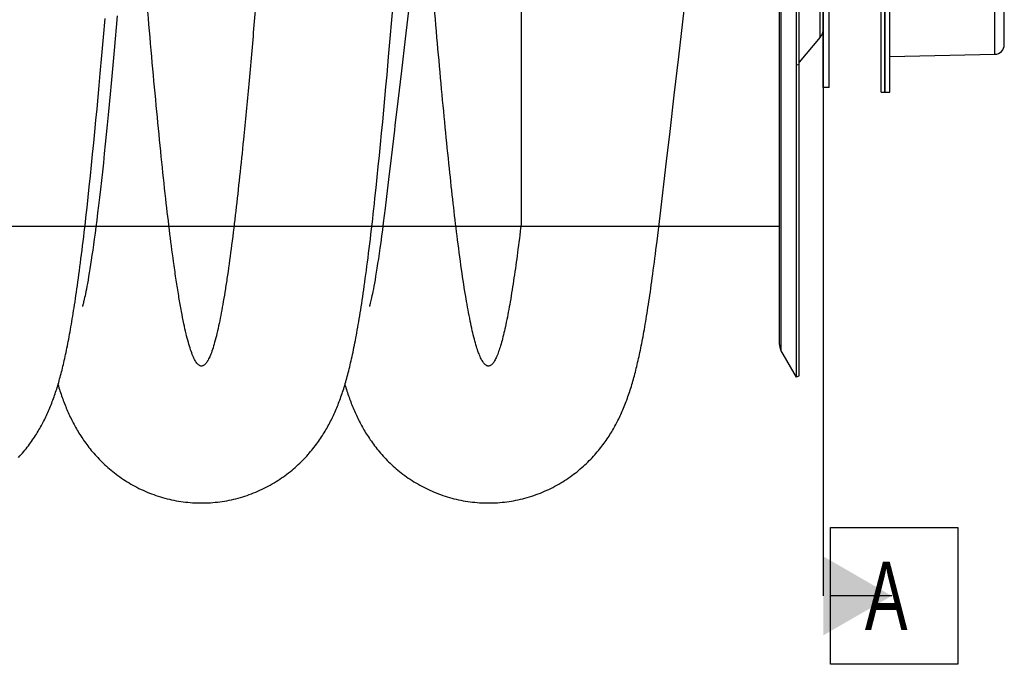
# Model space of a CAD drawing. Extents: x 0 to 420, y -49 to 297.
# Tile 15 of 20: x 192 to 242, y 152 to 185. Entities that reach past the tile are written whole.
import ezdxf

# ---------------------------------------------------------------- set-up
doc = ezdxf.new("R2010")
doc.units = 0
doc.header["$LTSCALE"] = 23.1
for name, color, linetype in [('110528_DXF_CONTINUOUS_LINE', 7, 'CONTINUOUS'), ('110528_DXF_DIMENSION', 7, 'CONTINUOUS'), ('110536_DXF_CONTINUOUS_LINE', 7, 'CONTINUOUS'), ('110592_DXF_CONTINUOUS_LINE', 7, 'CONTINUOUS'), ('110618_DXF_CONTINUOUS_LINE', 7, 'CONTINUOUS'), ('HOSE_125_10_DXF_CONTINUOUS', 7, 'CONTINUOUS'), ('SPRING_DUMMYDXF_CONTINUOUS', 7, 'CONTINUOUS')]:
    doc.layers.add(name, color=color, linetype=linetype)
doc.styles.get("Standard").update_dxf_attribs({"font": 'txt', "width": 0.7})

msp = doc.modelspace()

# ---------------------------------------------------------------- linework, layer by layer
at = {"layer": '110528_DXF_CONTINUOUS_LINE', "color": 7, "linetype": 'CONTINUOUS'}
for p, q in [((231.28747, 167.03052), (231.28747, 227.18052)), ((230.40135, 225.47154), (230.40135, 168.7395)), ((231.28747, 167.03052), (230.48843, 168.41449)), ((231.41737, 167.10552), (231.28747, 167.03052))]:
    msp.add_line(p, q, dxfattribs=at)
at = {"layer": '110528_DXF_CONTINUOUS_LINE', "color": 3, "linetype": 'CONTINUOUS'}
for p, q in [((231.41737, 167.10552), (231.41737, 227.10552)), ((232.49703, 184.42429), (231.41737, 183.13761))]:
    msp.add_line(p, q, dxfattribs=at)
at = {"layer": '110528_DXF_CONTINUOUS_LINE', "color": 9, "linetype": 'CONTINUOUS'}
for p, q in [((230.48843, 225.79655), (230.48843, 168.41449)), ((232.49703, 184.42429), (232.49703, 209.78675)), ((231.41737, 183.02137), (231.28747, 182.98616))]:
    msp.add_line(p, q, dxfattribs=at)
at = {"layer": '110528_DXF_CONTINUOUS_LINE', "color": 3, "linetype": 'CONTINUOUS'}
msp.add_arc((231.9991, 184.8421), 0.65, 320, 360, dxfattribs=at)
at = {"layer": '110528_DXF_CONTINUOUS_LINE', "color": 7, "linetype": 'CONTINUOUS'}
msp.add_arc((231.05135, 168.73949), 0.65, 180, 210, dxfattribs=at)
at = {"layer": '110528_DXF_DIMENSION', "color": 2, "linetype": 'CONTINUOUS'}
for p, q in [((232.6491, 238.35494), (232.6491, 155.8561)), ((233.0241, 152.3561), (233.0241, 159.3561)), ((233.0241, 159.3561), (239.5241, 159.3561)), ((239.5241, 159.3561), (239.5241, 152.3561)), ((236.1491, 155.8561), (233.0241, 155.8561)), ((239.5241, 152.3561), (233.0241, 152.3561))]:
    msp.add_line(p, q, dxfattribs=at)
msp.add_solid([(232.6491, 153.83537), (232.6491, 157.87682), (236.1491, 155.8561)], dxfattribs=at)
at = {"layer": '110536_DXF_CONTINUOUS_LINE', "color": 3, "linetype": 'CONTINUOUS'}
msp.add_line((235.6036, 181.60552), (235.6036, 245.70552), dxfattribs=at)
at = {"layer": '110536_DXF_CONTINUOUS_LINE', "color": 7, "linetype": 'CONTINUOUS'}
for p, q in [((235.8036, 181.60552), (235.8036, 197.78239)), ((235.6036, 181.60552), (235.8036, 181.60552))]:
    msp.add_line(p, q, dxfattribs=at)
at = {"layer": '110592_DXF_CONTINUOUS_LINE', "color": 7, "linetype": 'CONTINUOUS'}
for p, q in [((195.46865, 174.74052), (194.90528, 174.74052)), ((210.13532, 174.74052), (209.57192, 174.74052)), ((230.40135, 174.74052), (224.24015, 174.74052))]:
    msp.add_line(p, q, dxfattribs=at)
at = {"layer": '110618_DXF_CONTINUOUS_LINE', "color": 7, "linetype": 'CONTINUOUS'}
for q in [(232.9491, 212.35552), (232.6491, 181.85552)]:
    msp.add_line((232.9491, 181.85552), q, dxfattribs=at)
at = {"layer": '110618_DXF_CONTINUOUS_LINE', "color": 3, "linetype": 'CONTINUOUS'}
msp.add_line((232.6491, 181.85552), (232.6491, 191.39512), dxfattribs=at)
at = {"layer": 'HOSE_125_10_DXF_CONTINUOUS', "color": 9, "linetype": 'CONTINUOUS'}
for p, q in [((230.40135, 219.47052), (230.40135, 174.74052)), ((217.20135, 197.10552), (217.20135, 174.8373)), ((230.40135, 174.74052), (148.40135, 174.74052))]:
    msp.add_line(p, q, dxfattribs=at)
at = {"layer": 'HOSE_125_10_DXF_CONTINUOUS', "color": 7, "linetype": 'CONTINUOUS'}
for p, q in [((210.5969, 185.30796), (210.67857, 186.26928)), ((211.4744, 186.05422), (211.27525, 184.33874)), ((225.26202, 183.41399), (225.539, 185.80568)), ((195.85477, 184.43159), (195.93674, 185.38403)), ((196.56275, 185.51398), (196.51073, 184.9185)), ((210.51503, 184.35774), (210.5969, 185.30796)), ((196.51073, 184.9185), (196.4588, 184.33052)), ((195.7726, 183.49163), (195.85477, 184.43159)), ((196.4588, 184.33052), (196.40696, 183.75038)), ((210.43293, 183.41982), (210.51503, 184.35774)), ((211.27525, 184.33874), (211.08457, 182.70375)), ((196.40696, 183.75038), (196.35525, 183.17847)), ((195.69029, 182.56607), (195.7726, 183.49163)), ((210.35056, 182.49483), (210.43293, 183.41982)), ((225.03421, 181.45757), (225.26202, 183.41399)), ((196.35525, 183.17847), (196.30367, 182.61516)), ((211.08457, 182.70375), (210.90224, 181.14757)), ((195.63533, 181.95754), (195.69029, 182.56607)), ((196.30367, 182.61516), (196.25221, 182.0608)), ((210.29545, 181.88555), (210.35056, 182.49483)), ((195.58027, 181.35565), (195.63533, 181.95754)), ((196.25221, 182.0608), (196.20092, 181.51579)), ((210.24017, 181.28238), (210.29545, 181.88555)), ((195.52503, 180.76032), (195.58027, 181.35565)), ((196.20092, 181.51579), (196.14983, 180.98077)), ((210.18468, 180.68532), (210.24017, 181.28238)), ((224.81661, 179.59947), (225.03421, 181.45757)), ((195.46959, 180.17161), (195.52503, 180.76032)), ((196.14983, 180.98077), (196.09895, 180.45622)), ((196.09895, 180.45622), (196.04832, 179.9426)), ((210.129, 180.09505), (210.18468, 180.68532)), ((195.41393, 179.58948), (195.46959, 180.17161)), ((196.04832, 179.9426), (195.99796, 179.44034)), ((210.07314, 179.51214), (210.129, 180.09505)), ((195.35799, 179.01382), (195.41393, 179.58948)), ((195.99796, 179.44034), (195.94788, 178.9495)), ((210.01716, 178.93736), (210.07314, 179.51214)), ((210.72771, 179.66606), (210.56086, 178.25819)), ((224.63852, 178.08733), (224.81661, 179.59947)), ((195.30172, 178.44471), (195.35799, 179.01382)), ((195.94788, 178.9495), (195.89803, 178.46971)), ((209.96108, 178.37142), (210.01716, 178.93736)), ((195.24508, 177.88211), (195.30172, 178.44471)), ((195.89803, 178.46971), (195.84833, 178.00049)), ((209.90486, 177.81439), (209.96108, 178.37142)), ((210.56086, 178.25819), (210.42766, 177.1402)), ((195.18802, 177.32621), (195.24508, 177.88211)), ((195.84833, 178.00049), (195.79876, 177.54173)), ((209.84841, 177.2657), (209.90486, 177.81439)), ((224.30493, 175.281), (224.63852, 178.08733)), ((195.1306, 176.77787), (195.18802, 177.32621)), ((195.79876, 177.54173), (195.74923, 177.09276)), ((209.79149, 176.72342), (209.84841, 177.2657)), ((195.07294, 176.23887), (195.1306, 176.77787)), ((195.74923, 177.09276), (195.69993, 176.6556)), ((210.42766, 177.1402), (210.32491, 176.28307)), ((195.65105, 176.23185), (195.60294, 175.82455)), ((195.69993, 176.6556), (195.65105, 176.23185)), ((210.32491, 176.28307), (210.25174, 175.6757)), ((195.60294, 175.82455), (195.55596, 175.43631)), ((210.25174, 175.67571), (210.20546, 175.29675)), ((195.55596, 175.43631), (195.51031, 175.06828)), ((210.20546, 175.29675), (210.15917, 174.92711)), ((224.15096, 173.99888), (224.30493, 175.281)), ((195.46633, 174.72242), (195.42384, 174.3967)), ((195.51031, 175.06828), (195.46633, 174.72242)), ((210.15917, 174.92711), (210.11409, 174.5764)), ((195.42384, 174.3967), (195.38278, 174.08993)), ((210.07025, 174.24429), (210.02765, 173.93024)), ((210.11409, 174.5764), (210.07025, 174.24429)), ((195.34304, 173.80055), (195.30447, 173.52705)), ((195.38278, 174.08993), (195.34304, 173.80055)), ((210.02765, 173.93024), (209.98632, 173.63385)), ((195.267, 173.26847), (195.23053, 173.02359)), ((195.30447, 173.52705), (195.267, 173.26847)), ((209.94632, 173.35496), (209.90763, 173.09294)), ((209.98632, 173.63385), (209.94632, 173.35496)), ((195.19511, 172.79234), (195.16077, 172.57452)), ((195.23053, 173.02359), (195.19511, 172.79234)), ((209.87028, 172.84727), (209.83429, 172.61755)), ((209.90763, 173.09294), (209.87028, 172.84727)), ((195.09567, 172.17914), (195.06505, 172.0014)), ((195.12759, 172.3701), (195.09567, 172.17914)), ((195.16077, 172.57452), (195.12759, 172.3701)), ((209.76655, 172.20411), (209.73487, 172.01957)), ((209.79971, 172.40331), (209.76655, 172.20411)), ((209.83429, 172.61755), (209.79971, 172.40331)), ((195.00786, 171.68426), (194.98147, 171.54465)), ((195.03574, 171.83644), (195.00786, 171.68426)), ((195.06505, 172.0014), (195.03574, 171.83644)), ((209.6763, 171.69394), (209.6496, 171.55237)), ((209.70476, 171.84962), (209.6763, 171.69394)), ((209.73487, 172.01957), (209.70476, 171.84962)), ((194.91193, 171.19876), (194.89198, 171.10587)), ((194.93349, 171.30245), (194.91193, 171.19876)), ((194.95668, 171.41756), (194.93349, 171.30245)), ((194.98147, 171.54465), (194.95668, 171.41756)), ((209.57959, 171.20341), (209.55946, 171.10946)), ((209.60128, 171.30799), (209.57959, 171.20341)), ((209.6246, 171.42399), (209.60128, 171.30799)), ((209.6496, 171.55237), (209.6246, 171.42399)), ((194.78479, 170.6674), (194.78209, 170.65837)), ((194.81564, 170.78082), (194.80525, 170.74103)), ((194.82774, 170.8287), (194.81564, 170.78082)), ((194.84147, 170.88485), (194.82774, 170.8287)), ((194.85678, 170.94954), (194.84147, 170.88485)), ((194.8736, 171.02298), (194.85678, 170.94954)), ((194.89198, 171.10587), (194.8736, 171.02298)), ((209.44882, 170.6583), (209.44794, 170.65546)), ((209.50852, 170.88607), (209.49473, 170.8296)), ((209.52392, 170.95128), (209.50852, 170.88607)), ((209.54091, 171.0256), (209.52392, 170.95128)), ((209.55946, 171.10946), (209.54091, 171.0256))]:
    msp.add_line(p, q, dxfattribs=at)
for points in [[(210.90224, 181.14757), (210.75626, 179.90787), (210.72771, 179.66606)], [(200.8649, 160.60553), (200.9696, 160.60629), (201.08938, 160.60903), (201.2091, 160.61378), (201.32872, 160.62051), (201.4482, 160.62924), (201.5675, 160.63996), (201.68658, 160.65266), (201.80541, 160.66735), (201.92393, 160.684), (202.04212, 160.70261), (202.15994, 160.72318), (202.27733, 160.7457), (202.39427, 160.77015), (202.51073, 160.79652), (202.62665, 160.82479), (202.74201, 160.85497), (202.85677, 160.88702), (202.97088, 160.92093), (203.08431, 160.95669), (203.19702, 160.99428), (203.30895, 161.03366), (203.42007, 161.07482), (203.53034, 161.11773), (203.6397, 161.16236), (203.74813, 161.20869), (203.85559, 161.25668), (203.96202, 161.3063), (204.06739, 161.35753), (204.17169, 161.41032), (204.2748, 161.46461), (204.37673, 161.52038), (204.47744, 161.57759), (204.57683, 161.63616), (204.6749, 161.69605), (204.77163, 161.75723), (204.86693, 161.81961), (204.9608, 161.88315), (205.05322, 161.94782), (205.14412, 162.01352), (205.23348, 162.0802), (205.32131, 162.14783), (205.40754, 162.21629), (205.49217, 162.28557), (205.5752, 162.3556), (205.65654, 162.42627), (205.73621, 162.49751), (205.81421, 162.5693), (205.89046, 162.64149), (205.96494, 162.714), (206.0377, 162.78683), (206.10882, 162.85995), (206.17827, 162.93332), (206.24611, 163.00691), (206.31246, 163.08082), (206.37738, 163.15503), (206.44084, 163.22949), (206.50295, 163.30425), (206.56377, 163.37937), (206.62327, 163.45474), (206.68132, 163.53016), (206.73797, 163.60563), (206.79323, 163.68111), (206.84695, 163.75633), (206.89913, 163.83119), (206.94984, 163.90573), (206.99908, 163.97985), (207.04679, 164.05341), (207.09311, 164.1265), (207.13825, 164.19942), (207.18226, 164.27216), (207.22515, 164.3447), (207.26714, 164.41736), (207.30827, 164.49018), (207.34855, 164.56312), (207.38812, 164.63644), (207.42705, 164.71024), (207.46531, 164.78445), (207.50294, 164.85912), (207.53998, 164.93433), (207.57641, 165.01004), (207.6122, 165.08617), (207.64738, 165.16274), (207.68195, 165.23977), (207.7159, 165.31718), (207.74924, 165.39499), (207.782, 165.47324), (207.81414, 165.55183), (207.84568, 165.63074), (207.87665, 165.71004), (207.90709, 165.78977), (207.937, 165.86996), (207.96642, 165.95063), (207.99537, 166.03188), (208.02389, 166.11372), (208.05199, 166.1962), (208.07972, 166.27944), (208.10709, 166.36349), (208.13413, 166.44838), (208.16087, 166.53422), (208.18733, 166.62107), (208.21353, 166.70898), (208.2395, 166.79805), (208.26525, 166.88834), (208.29081, 166.97991), (208.3162, 167.07289), (208.34146, 167.16738), (208.36659, 167.26341), (208.39159, 167.361), (208.41648, 167.46023), (208.44126, 167.56115), (208.46593, 167.66375), (208.4905, 167.76806), (208.51498, 167.87418), (208.5394, 167.98217), (208.56376, 168.0921), (208.58807, 168.20403), (208.61235, 168.31805), (208.6366, 168.43422), (208.66084, 168.55259), (208.68507, 168.67323), (208.7093, 168.79619), (208.73354, 168.92153), (208.75781, 169.04937), (208.78211, 169.17979), (208.80646, 169.31283), (208.83084, 169.44853), (208.85527, 169.58688), (208.87975, 169.72802), (208.90433, 169.87225), (208.92903, 170.01965), (208.95385, 170.17028), (208.97881, 170.3244), (209.00393, 170.4821), (209.0292, 170.64344), (209.05467, 170.8087), (209.08033, 170.97796), (209.10619, 171.1513), (209.13228, 171.32901), (209.1586, 171.51117), (209.18516, 171.69788), (209.21199, 171.88944), (209.2391, 172.08597), (209.26648, 172.28754), (209.29415, 172.4944), (209.32212, 172.70667), (209.3504, 172.92444), (209.37899, 173.14795), (209.40796, 173.37767), (209.43725, 173.61334), (209.46674, 173.85404), (209.49645, 174.10003), (209.52637, 174.35118), (209.5563, 174.60582), (209.58623, 174.86391), (209.61616, 175.12546), (209.64592, 175.38877), (209.67546, 175.6533), (209.70481, 175.91943), (209.73395, 176.18666), (209.79149, 176.72342)], [(191.51545, 162.9374), (191.58344, 163.01126), (191.64977, 163.08526), (191.71446, 163.15933), (191.77755, 163.23346), (191.83915, 163.30771), (191.89931, 163.38208), (191.95802, 163.45651), (192.01532, 163.531), (192.07128, 163.60556), (192.12588, 163.68013), (192.17907, 163.75457), (192.23085, 163.82881), (192.28127, 163.90286), (192.33034, 163.97667), (192.37805, 164.05016), (192.42448, 164.12335), (192.46972, 164.19637), (192.51381, 164.26917), (192.55677, 164.34177), (192.59876, 164.41438), (192.63978, 164.48693), (192.67989, 164.55948), (192.71933, 164.63247), (192.75816, 164.70601), (192.79636, 164.78), (192.83404, 164.85467), (192.87127, 164.93018), (192.90799, 165.00641), (192.94407, 165.08309), (192.97954, 165.16022), (193.0144, 165.23785), (193.04858, 165.31573), (193.08208, 165.39388), (193.11493, 165.47233), (193.14708, 165.5509), (193.17852, 165.62952), (193.20931, 165.70831), (193.23948, 165.78729), (193.26906, 165.86649), (193.29806, 165.94594), (193.32657, 166.02578), (193.35459, 166.10603), (193.38215, 166.18675), (193.40933, 166.26808), (193.43613, 166.3501), (193.46258, 166.43283), (193.48872, 166.51638), (193.51459, 166.60086), (193.54017, 166.68625), (193.56547, 166.77252), (193.5905, 166.85969), (193.61528, 166.94783), (193.63982, 167.03698), (193.66414, 167.12717), (193.68825, 167.21847), (193.71217, 167.3109), (193.73591, 167.40451), (193.75948, 167.49934), (193.7829, 167.59543), (193.80616, 167.69282), (193.82929, 167.79156), (193.85232, 167.89175), (193.87524, 167.99342), (193.89807, 168.09662), (193.92085, 168.2015), (193.94358, 168.30814), (193.96627, 168.41655), (193.98892, 168.52676), (194.01153, 168.63882), (194.03413, 168.75278), (194.05671, 168.86872), (194.0793, 168.98668), (194.10188, 169.10672), (194.1245, 169.22899), (194.14715, 169.35352), (194.16984, 169.48037), (194.19259, 169.60971), (194.21541, 169.74156), (194.23831, 169.87599), (194.2613, 170.01321), (194.28441, 170.15329), (194.30762, 170.29626), (194.33095, 170.44223), (194.35439, 170.5912), (194.37796, 170.74329), (194.4017, 170.89878), (194.4256, 171.05768), (194.44966, 171.22011), (194.47396, 171.3865), (194.49848, 171.55693), (194.52323, 171.73147), (194.54826, 171.91055), (194.57357, 172.09429), (194.59917, 172.28275), (194.62508, 172.47631), (194.65134, 172.67523), (194.67793, 172.87947), (194.70482, 173.08894), (194.73204, 173.3039), (194.75957, 173.52427), (194.78732, 173.74946), (194.81529, 173.97954), (194.84349, 174.21457), (194.87183, 174.45389), (194.90031, 174.69749), (194.92894, 174.94544), (194.95763, 175.1971), (194.9864, 175.45244), (195.01524, 175.71149), (195.07294, 176.23887)], [(215.53158, 160.60556), (215.63585, 160.60632), (215.75521, 160.60904), (215.8745, 160.61375), (215.99369, 160.62044), (216.11275, 160.6291), (216.23163, 160.63975), (216.35028, 160.65236), (216.46869, 160.66693), (216.58681, 160.68346), (216.70459, 160.70195), (216.82202, 160.72237), (216.93903, 160.74473), (217.0556, 160.76901), (217.1717, 160.7952), (217.28728, 160.82329), (217.40231, 160.85326), (217.51675, 160.88511), (217.63055, 160.9188), (217.7437, 160.95434), (217.85615, 160.9917), (217.96783, 161.03085), (218.07872, 161.07178), (218.18878, 161.11445), (218.29793, 161.15884), (218.40614, 161.20491), (218.51339, 161.25264), (218.61959, 161.30197), (218.72474, 161.3529), (218.82879, 161.40538), (218.93166, 161.45934), (219.03334, 161.51477), (219.1338, 161.57162), (219.23293, 161.62981), (219.33073, 161.68931), (219.42719, 161.75008), (219.52221, 161.81202), (219.61579, 161.87511), (219.70792, 161.9393), (219.79852, 162.00451), (219.88759, 162.07068), (219.97513, 162.13777), (220.06106, 162.2057), (220.14541, 162.27442), (220.22817, 162.34388), (220.30928, 162.414), (220.38875, 162.48472), (220.46661, 162.556), (220.54279, 162.62775), (220.61731, 162.69992), (220.69019, 162.77247), (220.76144, 162.84534), (220.83106, 162.9185), (220.89909, 162.99191), (220.96557, 163.06556), (221.03051, 163.13941), (221.09395, 163.21343), (221.15591, 163.2876), (221.21644, 163.36192), (221.27554, 163.43634), (221.3332, 163.51079), (221.38946, 163.58525), (221.44433, 163.65969), (221.49778, 163.73399), (221.54984, 163.80813), (221.60053, 163.88208), (221.64984, 163.95576), (221.69777, 164.02907), (221.74438, 164.10206), (221.7898, 164.17486), (221.83402, 164.24738), (221.8771, 164.31968), (221.91927, 164.39207), (221.96054, 164.46456), (222.00094, 164.53713), (222.04062, 164.61006), (222.07962, 164.68339), (222.11794, 164.75709), (222.15571, 164.83139), (222.19293, 164.90634), (222.22962, 164.98194), (222.26586, 165.05835), (222.30169, 165.13569), (222.33708, 165.2139), (222.37204, 165.29301), (222.40661, 165.37313), (222.44077, 165.45422), (222.47442, 165.53606), (222.50759, 165.61869), (222.54029, 165.70216), (222.57244, 165.78626), (222.60408, 165.87102), (222.63522, 165.9565), (222.66579, 166.04247), (222.6958, 166.12893), (222.72531, 166.21596), (222.75425, 166.3034), (222.78267, 166.39126), (222.81058, 166.47961), (222.838, 166.5684), (222.86492, 166.6576), (222.8914, 166.74729), (222.91747, 166.83758), (222.94314, 166.92847), (222.96845, 167.02003), (222.99344, 167.1124), (223.01814, 167.20562), (223.04256, 167.29973), (223.06674, 167.39486), (223.0907, 167.49105), (223.11445, 167.58834), (223.13803, 167.68687), (223.16144, 167.78666), (223.18471, 167.88776), (223.20785, 167.99029), (223.23088, 168.09427), (223.2538, 168.19976), (223.27665, 168.30688), (223.29943, 168.41567), (223.32215, 168.52619), (223.34483, 168.63854), (223.36748, 168.75278), (223.39011, 168.86895), (223.41275, 168.98723), (223.43541, 169.10767), (223.4581, 169.23031), (223.48083, 169.35534), (223.50362, 169.48281), (223.52647, 169.61277), (223.54942, 169.74538), (223.57245, 169.88071), (223.59558, 170.01882), (223.61883, 170.15989), (223.6422, 170.304), (223.66571, 170.4512), (223.68938, 170.60173), (223.71321, 170.75564), (223.7372, 170.913), (223.76138, 171.07402), (223.78575, 171.23876), (223.81031, 171.4073), (223.83509, 171.57989), (223.86011, 171.75664), (223.88534, 171.93758), (223.91082, 172.12294), (223.93654, 172.31277), (223.96251, 172.50716), (223.98876, 172.70639), (224.01528, 172.91054), (224.04208, 173.1197), (224.06917, 173.33411), (224.09658, 173.55392), (224.12428, 173.77917), (224.15096, 173.99889)], [(194.80525, 170.74103), (194.79661, 170.70906), (194.79297, 170.69594), (194.78978, 170.68465), (194.78705, 170.67513), (194.78479, 170.6674)], [(209.47716, 170.76053), (209.4676, 170.72454), (209.46349, 170.70947), (209.45984, 170.69632), (209.45666, 170.68506), (209.45396, 170.67565), (209.45175, 170.66808), (209.45003, 170.6623), (209.44882, 170.6583)], [(209.49473, 170.8296), (209.48259, 170.78151), (209.47716, 170.76053)], [(193.53149, 166.65728), (193.55355, 166.58397), (193.57959, 166.49928), (193.60593, 166.41546), (193.63258, 166.33248), (193.65959, 166.25022), (193.68696, 166.16867), (193.71472, 166.08777), (193.74292, 166.00742), (193.77156, 165.9276), (193.80068, 165.84826), (193.83031, 165.76931), (193.86049, 165.6907), (193.89122, 165.61244), (193.92254, 165.53449), (193.95448, 165.45681), (193.98704, 165.37941), (194.0202, 165.30235), (194.05399, 165.22564), (194.08843, 165.14924), (194.12352, 165.07317), (194.15928, 164.9974), (194.19574, 164.92193), (194.23292, 164.84673), (194.27082, 164.77179), (194.30948, 164.69711), (194.34892, 164.62267), (194.38914, 164.54848), (194.43017, 164.47452), (194.47205, 164.40076), (194.51478, 164.32723), (194.55839, 164.25389), (194.60297, 164.18064), (194.64854, 164.10748), (194.69512, 164.03441), (194.74284, 163.96129), (194.79172, 163.88812), (194.8418, 163.81493), (194.89321, 163.74153), (194.94603, 163.66794), (195.00025, 163.59418), (195.05598, 163.52019), (195.11331, 163.44594), (195.17223, 163.37152), (195.2327, 163.29703), (195.29478, 163.22249), (195.35848, 163.14794), (195.42375, 163.07352), (195.49061, 162.99925), (195.55909, 162.92517), (195.62912, 162.85142), (195.70071, 162.77804), (195.77389, 162.70506), (195.84862, 162.63255), (195.92491, 162.56057), (196.00279, 162.48913), (196.08229, 162.41827), (196.16345, 162.348), (196.24625, 162.27838), (196.33068, 162.20948), (196.41678, 162.14132), (196.50453, 162.07395), (196.59382, 162.00752), (196.68466, 161.94206), (196.77703, 161.87761), (196.87084, 161.81429), (196.96606, 161.75214), (197.06271, 161.69119), (197.16068, 161.63152), (197.25997, 161.57318), (197.36056, 161.5162), (197.46236, 161.46066), (197.56534, 161.40659), (197.6695, 161.35401), (197.77473, 161.303), (197.88102, 161.25357), (197.98836, 161.20577), (198.09665, 161.15963), (198.20588, 161.11517), (198.31602, 161.07243), (198.42698, 161.03145), (198.53874, 160.99224), (198.65128, 160.95482), (198.76452, 160.91922), (198.87844, 160.88547), (198.99301, 160.85356), (199.10817, 160.82353), (199.22389, 160.79539), (199.34014, 160.76915), (199.45686, 160.74482), (199.57403, 160.72243), (199.69161, 160.70197), (199.80955, 160.68346), (199.92781, 160.6669), (200.04638, 160.65231), (200.1652, 160.63968), (200.28424, 160.62903), (200.40346, 160.62036), (200.52282, 160.61368), (200.64228, 160.60898), (200.76182, 160.60627), (200.8649, 160.60553)], [(208.19812, 166.65727), (208.19902, 166.65422), (208.22404, 166.57137), (208.24936, 166.48927), (208.27501, 166.40787), (208.30099, 166.32714), (208.32732, 166.24705), (208.35401, 166.16758), (208.38109, 166.08868), (208.40861, 166.01024), (208.43657, 165.93224), (208.46501, 165.85463), (208.49397, 165.77731), (208.52348, 165.70024), (208.55357, 165.62341), (208.58429, 165.54669), (208.61569, 165.47003), (208.64777, 165.39344), (208.68058, 165.3169), (208.71416, 165.24031), (208.74852, 165.16374), (208.78359, 165.08736), (208.81942, 165.01113), (208.856, 164.93506), (208.89325, 164.8594), (208.93118, 164.78412), (208.9698, 164.70923), (209.00899, 164.63496), (209.04867, 164.56146), (209.08894, 164.48856), (209.12995, 164.416), (209.17162, 164.34391), (209.21406, 164.27214), (209.25767, 164.20004), (209.30258, 164.12748), (209.34873, 164.05462), (209.39631, 163.98124), (209.44544, 163.90724), (209.49607, 163.83278), (209.54816, 163.75801), (209.60172, 163.68298), (209.6568, 163.6077), (209.71333, 163.53234), (209.77132, 163.45695), (209.83082, 163.38153), (209.89174, 163.30624), (209.95409, 163.23114), (210.01792, 163.15622), (210.08321, 163.08156), (210.14996, 163.00721), (210.21821, 162.93317), (210.28805, 162.85941), (210.35951, 162.78595), (210.43259, 162.71284), (210.50732, 162.64012), (210.58374, 162.56782), (210.66185, 162.49598), (210.74157, 162.42473), (210.82292, 162.35411), (210.90593, 162.28415), (210.99053, 162.21494), (211.07674, 162.14653), (211.16456, 162.07896), (211.25392, 162.01232), (211.34482, 161.94666), (211.43726, 161.88203), (211.53114, 161.81851), (211.62645, 161.75617), (211.72319, 161.69502), (211.82126, 161.63517), (211.92064, 161.57665), (212.02133, 161.51949), (212.12324, 161.46376), (212.22635, 161.40951), (212.33065, 161.35675), (212.43604, 161.30555), (212.5425, 161.25595), (212.65002, 161.20797), (212.75848, 161.16166), (212.86787, 161.11705), (212.97817, 161.07416), (213.0893, 161.03304), (213.20123, 160.99369), (213.31395, 160.95614), (213.42738, 160.92041), (213.5415, 160.88653), (213.65628, 160.8545), (213.77166, 160.82436), (213.88759, 160.79611), (214.00406, 160.76978), (214.121, 160.74536), (214.23838, 160.72288), (214.35617, 160.70235), (214.47432, 160.68377), (214.59279, 160.66716), (214.71157, 160.65251), (214.83059, 160.63984), (214.94984, 160.62915), (215.06927, 160.62045), (215.18884, 160.61374), (215.30852, 160.60903), (215.42828, 160.60631), (215.53158, 160.60556)]]:
    msp.add_lwpolyline(points, dxfattribs=at)
at = {"layer": 'HOSE_125_10_DXF_CONTINUOUS', "color": 9, "linetype": 'CONTINUOUS'}
msp.add_open_spline([(217.20135, 174.8373), (217.14378, 174.36014), (217.02974, 173.45295), (216.84644, 172.13732), (216.65901, 170.95089), (216.4917, 170.04531), (216.35531, 169.41564), (216.25804, 169.01488), (216.16095, 168.66337), (216.062, 168.3553), (215.96097, 168.09373), (215.85692, 167.88224), (215.76466, 167.74554), (215.68857, 167.66975), (215.63614, 167.63273), (215.58451, 167.61088), (215.53389, 167.60329), (215.48326, 167.60961), (215.43319, 167.62952), (215.38374, 167.66246), (215.31376, 167.72776), (215.22475, 167.85061), (215.12262, 168.0473), (215.01825, 168.30615), (214.91352, 168.62369), (214.80849, 168.99971), (214.70327, 169.4336), (214.55516, 170.12382), (214.36644, 171.1659), (214.14483, 172.62083), (213.93107, 174.24134), (213.72716, 175.96385), (213.5265, 177.81018), (213.32052, 179.85487), (213.10952, 182.08974), (212.89843, 184.44855), (212.68106, 186.98389), (212.45795, 189.67837), (212.16309, 193.33099), (211.79601, 197.97948), (211.35672, 203.51612), (210.9686, 208.20451), (210.64551, 211.85119), (210.41424, 214.3073), (210.20003, 216.4285), (210.0007, 218.26492), (209.79652, 219.98667), (209.58671, 221.57158), (209.37742, 222.95472), (209.19384, 223.9879), (209.04048, 224.71663), (208.9266, 225.19177), (208.81303, 225.59914), (208.70205, 225.9317), (208.59391, 226.19215), (208.50226, 226.36243), (208.42694, 226.46643), (208.37397, 226.52439), (208.32063, 226.56749), (208.26526, 226.59618), (208.20702, 226.60846), (208.14682, 226.60144), (208.08772, 226.57542), (208.02975, 226.53161), (207.97234, 226.47042), (207.89033, 226.35758), (207.79099, 226.16908), (207.67826, 225.88818), (207.56505, 225.53823), (207.45141, 225.11993), (207.3337, 224.61772), (207.21285, 224.02873), (207.08919, 223.35067), (206.96537, 222.59809), (206.80791, 221.54977), (206.62235, 220.16602), (206.40531, 218.35573), (206.18252, 216.30458), (205.95434, 214.0213), (205.726, 211.57418), (205.49068, 208.9101), (205.24917, 206.04984), (205.00816, 203.09802), (204.77324, 200.16013), (204.5381, 197.18929), (204.2968, 194.13896), (204.04919, 191.04214), (203.80163, 188.01424), (203.54783, 185.01439), (203.28761, 182.08648), (203.04207, 179.50338), (202.82014, 177.34096), (202.62089, 175.54002), (202.41681, 173.85783), (202.23647, 172.5318), (202.09048, 171.57074), (201.98481, 170.92754), (201.87923, 170.33836), (201.77127, 169.79191), (201.66071, 169.29266), (201.54694, 168.84505), (201.43353, 168.4655), (201.32267, 168.16043), (201.22743, 167.95391), (201.1526, 167.82695), (201.09978, 167.75239), (201.04685, 167.69268), (200.99357, 167.64784), (200.9396, 167.61803), (200.88326, 167.60352), (200.82456, 167.60678), (200.76522, 167.6294), (200.70708, 167.67), (200.64962, 167.72801), (200.5924, 167.80337), (200.51088, 167.93592), (200.41179, 168.14814), (200.29884, 168.45715), (200.18545, 168.83505), (200.07169, 169.28103), (199.95392, 169.81126), (199.83302, 170.42847), (199.7093, 171.13482), (199.58543, 171.91492), (199.42812, 172.9958), (199.24263, 174.41631), (199.02556, 176.26769), (198.80273, 178.35728), (198.5745, 180.67579), (198.34612, 183.15344), (198.1108, 185.84354), (197.86929, 188.72472), (197.62824, 191.69169), (197.3933, 194.63835), (197.15817, 197.61161), (196.91689, 200.65815), (196.6693, 203.74468), (196.42175, 206.75574), (196.168, 209.73149), (195.90786, 212.62798), (195.65746, 215.22661), (195.42538, 217.44477), (195.20997, 219.33429), (195.02157, 220.82088), (194.8636, 221.94084), (194.74915, 222.6924), (194.63476, 223.38195), (194.52048, 224.00784), (194.40637, 224.56865), (194.28992, 225.07396), (194.17092, 225.51875), (194.04848, 225.89778), (193.94135, 226.16128), (193.85321, 226.32917), (193.79263, 226.42437), (193.73341, 226.49818), (193.67582, 226.55211), (193.61744, 226.58854), (193.55779, 226.60673), (193.49749, 226.60548), (193.43801, 226.5849), (193.37975, 226.5462), (193.32023, 226.48806), (193.25955, 226.40893), (193.19773, 226.30778), (193.13589, 226.18614), (193.04838, 225.985), (192.94142, 225.68096), (192.81866, 225.25387), (192.69559, 224.74699), (192.57218, 224.16172), (192.44854, 223.49966), (192.32079, 222.73905), (192.18966, 221.8778), (192.00359, 220.54209), (191.78996, 218.80854), (191.55107, 216.64144), (191.31591, 214.31573), (191.0745, 211.74525), (190.82717, 208.94815), (190.57974, 206.01645), (190.32506, 202.89634), (190.06373, 199.62165), (189.72113, 195.2868), (189.38016, 190.99121), (189.0331, 186.79276), (188.76544, 183.69007), (188.49796, 180.76626), (188.26879, 178.44357), (188.08162, 176.68633), (187.93831, 175.41605), (187.79134, 174.19776), (187.6277, 172.94557), (187.47804, 171.91096), (187.34327, 171.07691), (187.24334, 170.50526), (187.1409, 169.96963), (187.03548, 169.47385), (186.93024, 169.03497), (186.82522, 168.65389), (186.72046, 168.33122), (186.61604, 168.06745), (186.52454, 167.88654), (186.44942, 167.77374), (186.39537, 167.70804), (186.33958, 167.65666), (186.28113, 167.62115), (186.22143, 167.60395), (186.13812, 167.60707), (186.05729, 167.65342), (185.98612, 167.72429), (185.90779, 167.82614), (185.81512, 167.99231), (185.71081, 168.23644), (185.60618, 168.53948), (185.49763, 168.91342), (185.38619, 169.36135), (185.27217, 169.88565), (185.15797, 170.47577), (185.04363, 171.13036), (184.92923, 171.84792), (184.77097, 172.92459), (184.56807, 174.47134), (184.32722, 176.54655), (184.09424, 178.76966), (183.87247, 181.05361), (183.65511, 183.42708), (183.43199, 185.98768), (183.20332, 188.71833), (182.97461, 191.53022), (182.65588, 195.52305), (182.34062, 199.52988), (182.02138, 203.5113), (181.78664, 206.37587), (181.54586, 209.21753), (181.29859, 212.00027), (181.05151, 214.61372), (180.79894, 217.08549), (180.54054, 219.37301), (180.29023, 221.31895), (180.08623, 222.68131), (179.93958, 223.54258), (179.83153, 224.12163), (179.72084, 224.655), (179.60694, 225.13823), (179.49333, 225.5538), (179.38016, 225.90098), (179.26739, 226.17905), (179.16804, 226.36517), (179.08599, 226.4761), (179.02855, 226.53592), (178.97051, 226.57833), (178.90984, 226.60346), (178.84585, 226.60827), (178.7807, 226.58989), (178.71731, 226.54996), (178.65497, 226.48963), (178.59303, 226.40903), (178.5312, 226.30803), (178.46936, 226.18655), (178.38592, 225.99497), (178.28604, 225.71446), (178.17256, 225.32888), (178.05878, 224.87519), (177.941, 224.33721), (177.82008, 223.7122), (177.69635, 222.99803), (177.57246, 222.21033), (177.40076, 221.02033), (177.18918, 219.36665), (176.93495, 217.12624), (176.674, 214.57672), (176.42113, 211.89104), (176.18056, 209.1769), (175.94525, 206.40315), (175.70375, 203.45702), (175.45613, 200.36517), (175.20849, 197.23628), (174.95409, 194.02045), (174.69309, 190.7584), (174.43171, 187.57259), (174.177, 184.58462), (173.92356, 181.75507), (173.66388, 179.04266), (173.39723, 176.49202), (173.13108, 174.21612), (172.90008, 172.49552), (172.70971, 171.26881), (172.56734, 170.44582), (172.42176, 169.70632), (172.28376, 169.10874), (172.15991, 168.65853), (172.05515, 168.3351), (171.95075, 168.07052), (171.85816, 167.88675), (171.78036, 167.77009), (171.72307, 167.70193), (171.66538, 167.65114), (171.6068, 167.6179), (171.54695, 167.60311), (171.48669, 167.60788), (171.42744, 167.63179), (171.36936, 167.67367), (171.31191, 167.733), (171.22985, 167.84328), (171.13051, 168.02865), (171.01775, 168.30574), (170.90052, 168.66423), (170.78011, 169.10779), (170.65689, 169.63944), (170.53339, 170.24895), (170.41335, 170.91444), (170.29622, 171.63041), (170.13782, 172.68368), (169.9348, 174.2019), (169.69399, 176.24446), (169.44739, 178.56797), (169.20048, 181.10211), (168.94581, 183.9001), (168.68444, 186.93679), (168.43031, 190.01569), (168.18883, 193.0174), (167.87104, 197.0223), (167.4714, 202.09023), (167.0524, 207.21957), (166.70291, 211.22155), (166.44166, 214.03246), (166.18714, 216.56516), (165.93513, 218.85182), (165.67755, 220.92735), (165.44774, 222.51644), (165.25982, 223.62114), (165.12607, 224.31985), (164.9927, 224.92807), (164.85843, 225.44886), (164.74032, 225.82515), (164.6416, 226.07916), (164.5705, 226.23563), (164.4977, 226.36803), (164.42245, 226.47455), (164.3561, 226.54153), (164.30246, 226.5774), (164.25817, 226.59783), (164.20568, 226.60851), (164.1455, 226.60106), (164.08643, 226.57464), (164.02848, 226.53045), (163.97108, 226.46889), (163.88907, 226.3555), (163.78538, 226.158), (163.66576, 225.85465), (163.54333, 225.46527), (163.42037, 224.99591), (163.29706, 224.4475), (163.17355, 223.82143), (163.04984, 223.11946), (162.92598, 222.34359), (162.74591, 221.11195), (162.51951, 219.34835), (162.26108, 217.05778), (162.00851, 214.58335), (161.75388, 211.88785), (161.49255, 208.93664), (161.22474, 205.75746), (160.95683, 202.46289), (160.68521, 199.0514), (160.40251, 195.47214), (160.04788, 191.01222), (159.69567, 186.71267), (159.346, 182.72789), (159.07872, 179.87015), (158.81173, 177.24221), (158.58163, 175.19899), (158.39309, 173.69129), (158.25012, 172.634), (158.10362, 171.6454), (157.95913, 170.77193), (157.82185, 170.03662), (157.69079, 169.41815), (157.55691, 168.8763), (157.43658, 168.47441), (157.33809, 168.20545), (157.26847, 168.04117), (157.19894, 167.90286), (157.12797, 167.78814), (157.05496, 167.6982), (156.97819, 167.63491), (156.8979, 167.60272), (156.81768, 167.6063), (156.74295, 167.64119), (156.6723, 167.70141), (156.60254, 167.78721), (156.53056, 167.90267), (156.45683, 168.04997), (156.38151, 168.23061), (156.30607, 168.44164), (156.19968, 168.78168), (156.06947, 169.28247), (155.91436, 169.99651), (155.75506, 170.85578), (155.65305, 171.48583), (155.60135, 171.82245)], degree=3, knots=[0, 0, 0, 0, 0.0029392, 0.00559133, 0.00812292, 0.01028421, 0.01122183, 0.01206259, 0.01280587, 0.01345137, 0.01404083, 0.01451873, 0.01489118, 0.0150421, 0.01517327, 0.01528117, 0.01538204, 0.01548258, 0.01558956, 0.01570861, 0.01584387, 0.01617298, 0.01662956, 0.0171969, 0.01787783, 0.01867344, 0.01958377, 0.02060773, 0.02299011, 0.0260587, 0.0296071, 0.03298549, 0.03666584, 0.04096449, 0.04555273, 0.05039357, 0.05544714, 0.06111415, 0.06692772, 0.07785691, 0.08962995, 0.1008928, 0.10662606, 0.11201809, 0.11597913, 0.11966389, 0.12331432, 0.12658187, 0.12944029, 0.13186853, 0.13299781, 0.13399396, 0.13485594, 0.13558338, 0.13613639, 0.13657921, 0.13676173, 0.13692043, 0.13705809, 0.13717902, 0.13729851, 0.13741638, 0.13754353, 0.13768872, 0.13785791, 0.13805485, 0.13854023, 0.13915563, 0.1399046, 0.14078806, 0.14180577, 0.14305852, 0.14446462, 0.14602052, 0.1477225, 0.15094724, 0.154558, 0.15887215, 0.16356436, 0.16859055, 0.17390212, 0.17991963, 0.18614431, 0.19201365, 0.1979433, 0.20436893, 0.21072583, 0.21694199, 0.22294745, 0.22913657, 0.23491774, 0.23881514, 0.24242997, 0.2459982, 0.24917758, 0.2506133, 0.25194275, 0.25316362, 0.25427364, 0.25534884, 0.25629033, 0.25709742, 0.25777028, 0.25827405, 0.25848526, 0.25867068, 0.25883203, 0.25897196, 0.25909458, 0.25920597, 0.25932329, 0.25944798, 0.25958933, 0.25975378, 0.25994541, 0.26016676, 0.2607043, 0.26137387, 0.26217768, 0.26311595, 0.26418803, 0.26549883, 0.26696181, 0.26857318, 0.27032902, 0.2736413, 0.27733352, 0.28172822, 0.28649216, 0.29158054, 0.29694413, 0.30300591, 0.30926182, 0.31514806, 0.32108301, 0.32750123, 0.33383713, 0.34001893, 0.34597709, 0.35210099, 0.35780329, 0.36194213, 0.36573975, 0.3694331, 0.37110549, 0.37265639, 0.37408209, 0.3753798, 0.37654705, 0.37758158, 0.37855062, 0.37936171, 0.38001646, 0.38028673, 0.38052038, 0.38070544, 0.38086401, 0.38100074, 0.38112276, 0.38123993, 0.38136333, 0.38150251, 0.3816643, 0.38187006, 0.38211075, 0.3823883, 0.38270388, 0.38345162, 0.38435707, 0.38542068, 0.3866407, 0.38801451, 0.38953915, 0.39135706, 0.3933419, 0.39778619, 0.40203798, 0.40667465, 0.41208115, 0.41782648, 0.42384666, 0.4300733, 0.43697058, 0.44393629, 0.45666527, 0.46332234, 0.46969889, 0.47570985, 0.48127712, 0.48397176, 0.48651675, 0.48909463, 0.49147595, 0.49423939, 0.49548704, 0.49664254, 0.49778817, 0.49882177, 0.49974198, 0.50054773, 0.50123857, 0.50181554, 0.50228146, 0.50247475, 0.50264329, 0.50280063, 0.5029364, 0.5030579, 0.50317513, 0.50343728, 0.50360027, 0.50379033, 0.50422025, 0.50475971, 0.50541233, 0.50617954, 0.50714027, 0.50823452, 0.50946041, 0.51081576, 0.51229805, 0.51390381, 0.51747061, 0.52183754, 0.52667935, 0.53114003, 0.5358704, 0.5412547, 0.54685833, 0.55262777, 0.55850727, 0.57135368, 0.57720675, 0.58293335, 0.5889303, 0.59464679, 0.60001784, 0.60498373, 0.60984109, 0.61409547, 0.61698128, 0.61826453, 0.61943812, 0.62058328, 0.62159553, 0.62247371, 0.62321728, 0.62382712, 0.62430742, 0.62450209, 0.62466923, 0.62481272, 0.62493872, 0.62506596, 0.62519731, 0.62534554, 0.62551965, 0.62572523, 0.62596562, 0.62624285, 0.62655823, 0.62724292, 0.628062, 0.62901551, 0.63010267, 0.63142953, 0.63290822, 0.63453492, 0.63630566, 0.64026074, 0.64472963, 0.65009425, 0.65593324, 0.6612261, 0.66675723, 0.67295669, 0.67930327, 0.68572556, 0.69215088, 0.69903074, 0.70573799, 0.71169875, 0.7173695, 0.72311096, 0.7283619, 0.73305235, 0.73712337, 0.7389775, 0.74064366, 0.74223069, 0.74358611, 0.74439315, 0.74508551, 0.74566409, 0.74613146, 0.74634033, 0.74652031, 0.74667454, 0.74680802, 0.74692838, 0.74704587, 0.74717146, 0.74731429, 0.74748069, 0.74767459, 0.7481533, 0.74876131, 0.74950278, 0.75045826, 0.7515712, 0.75283961, 0.75426102, 0.75570634, 0.75727613, 0.76077443, 0.76507294, 0.76985326, 0.77506314, 0.78064345, 0.78703464, 0.79370229, 0.79953605, 0.80545057, 0.81827076, 0.83062455, 0.8369228, 0.84283745, 0.84788825, 0.85248909, 0.85690556, 0.86067785, 0.86230673, 0.86375792, 0.86502797, 0.8661139, 0.8670462, 0.86743755, 0.8677798, 0.86809659, 0.86836006, 0.86857549, 0.86866822, 0.86875324, 0.86887258, 0.86899054, 0.869118, 0.86926366, 0.86943343, 0.86963101, 0.8701178, 0.87079212, 0.87162337, 0.87261237, 0.87375855, 0.8750603, 0.87651446, 0.87811731, 0.87986495, 0.88412631, 0.88899011, 0.89396122, 0.89933681, 0.90554736, 0.91207952, 0.91884756, 0.92576138, 0.93300805, 0.94080427, 0.95312161, 0.95938936, 0.96526627, 0.97067387, 0.97554277, 0.97783985, 0.97996574, 0.98206723, 0.98395129, 0.98537961, 0.98664129, 0.98781693, 0.98879218, 0.9892048, 0.98956798, 0.9898827, 0.99015064, 0.99039155, 0.99058811, 0.9907533, 0.99090835, 0.99106439, 0.99124896, 0.99147173, 0.99173814, 0.99207955, 0.99247792, 0.99293438, 0.99344953, 0.99465638, 0.99609709, 0.99791732, 1, 1, 1, 1], dxfattribs=at)
at = {"layer": 'SPRING_DUMMYDXF_CONTINUOUS', "color": 9, "linetype": 'CONTINUOUS'}
msp.add_line((241.41471, 183.54795), (241.41471, 210.66309), dxfattribs=at)
at = {"layer": 'SPRING_DUMMYDXF_CONTINUOUS', "color": 7, "linetype": 'CONTINUOUS'}
for p, q in [((241.9036, 184.04783), (241.9036, 210.16321)), ((236.0536, 181.60552), (236.0536, 197.86306)), ((235.8036, 195.10552), (235.8036, 181.60552)), ((236.0536, 183.42882), (241.41471, 183.54795)), ((235.8036, 181.60552), (236.0536, 181.60552))]:
    msp.add_line(p, q, dxfattribs=at)
msp.add_arc((241.4036, 184.04783), 0.5, 271.27303, 360, dxfattribs=at)

# ---------------------------------------------------------------- texts
at = {"layer": '110528_DXF_DIMENSION', "color": 2, "linetype": 'CONTINUOUS', "insert": (234.7741, 157.6061), "char_height": 3.5, "width": 4.5, "attachment_point": 1}
msp.add_mtext('A', dxfattribs=at)

doc.saveas('drawing.dxf')
